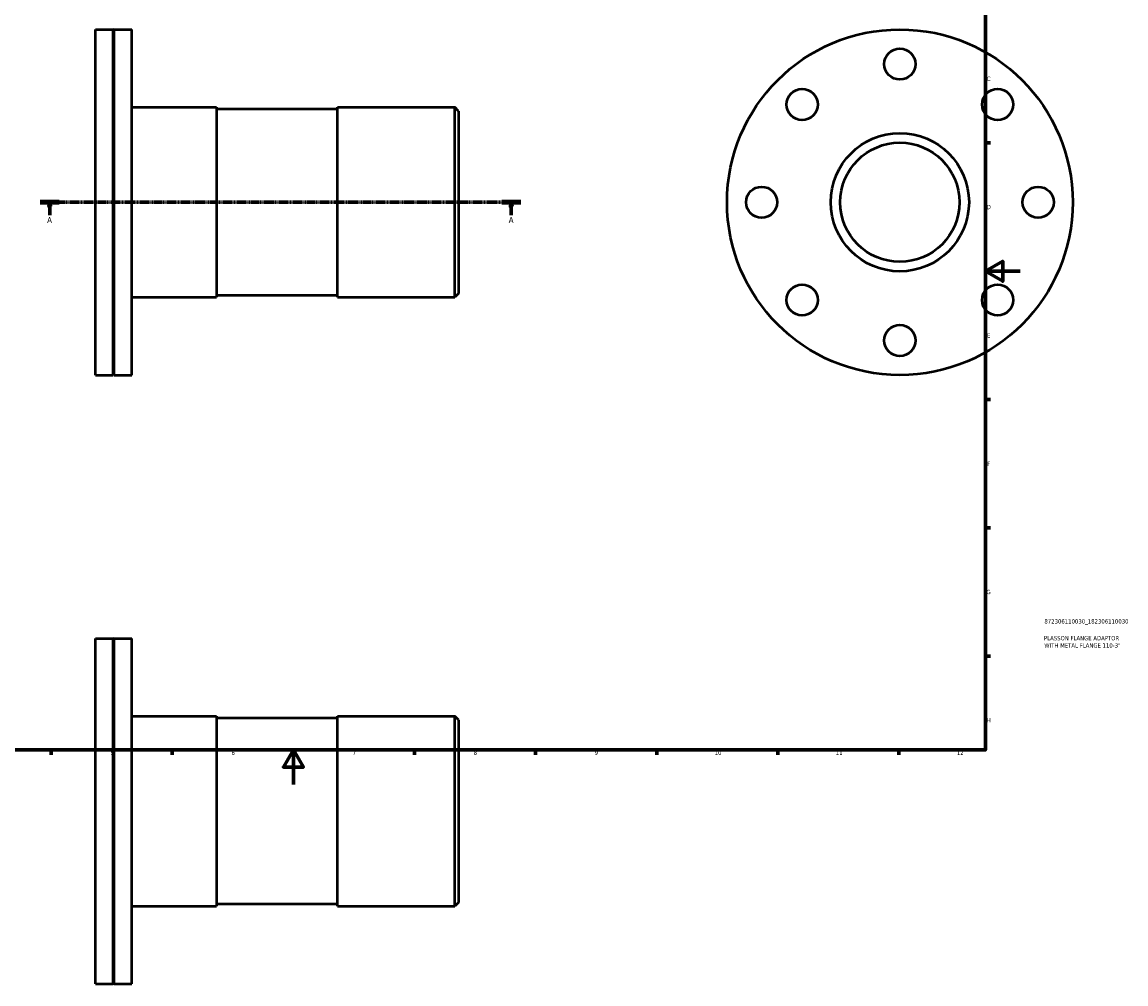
# Model space of a CAD drawing. Header units: millimetres. Extents: x -111 to 933, y -115 to 868.
# Tile 3 of 4: x 263 to 902, y -115 to 441. Entities that reach past the tile are written whole.
import ezdxf

# ---------------------------------------------------------------- set-up
doc = ezdxf.new("R2010")
doc.units = ezdxf.units.MM
doc.linetypes.add('CHAIN', pattern=[0.7087, 0.4724, -0.0591, 0.1181, -0.0591])
for name, color, linetype, lineweight in [('Border (ISO)', 7, 'Continuous', 70), ('Section Line (ISO)', 7, 'CHAIN', 70), ('Title (ISO)', 7, 'Continuous', 50), ('Visible (ISO)', 7, 'Continuous', 50)]:
    doc.layers.add(name, color=color, linetype=linetype, lineweight=lineweight)
doc.styles.add('Label Text (ISO)', font='tahoma.ttf')
doc.styles.add('Note Text (ISO)', font='tahoma.ttf')

# ---------------------------------------------------------------- blocks, each defined once
blk = doc.blocks.new('Borders Default Border')
at = {"layer": 'Border (ISO)'}
for p, q in [((821, 371.25), (823.9, 371.25)), ((821, 222.75), (823.9, 222.75)), ((821, 148.5), (823.9, 148.5)), ((821, 74.25), (823.9, 74.25)), ((280.33, 20), (280.33, 17.1)), ((350.42, 20), (350.42, 17.1)), ((490.58, 20), (490.58, 17.1)), ((560.67, 20), (560.67, 17.1)), ((630.75, 20), (630.75, 17.1)), ((700.83, 20), (700.83, 17.1)), ((770.92, 20), (770.92, 17.1))]:
    blk.add_line(p, q, dxfattribs=at)
at = {"layer": 'Border (ISO)', "flags": 128}
for points in [[(20, 20), (20, 574), (821, 574), (821, 20), (20, 20)], [(841, 297), (821, 297), (831, 302.77), (831, 291.23), (821, 297)], [(420.5, 0), (420.5, 20), (414.73, 10), (426.27, 10), (420.5, 20)]]:
    blk.add_lwpolyline(points, dxfattribs=at)
at = {"layer": 'Border (ISO)', "color": 232, "true_color": 0xca0064, "char_height": 2.5, "attachment_point": 7, "style": 'Note Text (ISO)'}
for s, insert in [('C', (821.73, 407.08)), ('D', (821.73, 332.88)), ('E', (821.94, 258.63)), ('F', (822, 184.38)), ('G', (821.61, 110.08)), ('H', (821.74, 35.88)), ('5', (314.64, 17.05)), ('6', (384.66, 17.05)), ('7', (454.77, 17.1)), ('8', (524.81, 17.04)), ('9', (594.88, 17.05)), ('10', (664.29, 17.05)), ('11', (734.37, 17.1)), ('12', (804.46, 17.1))]:
    blk.add_mtext(s, dxfattribs=dict(at, insert=insert))
blk = doc.blocks.new('Title Blocks ISO')
at = {"layer": 'Title (ISO)', "color": 232, "true_color": 0xca0064, "style": 'Note Text (ISO)'}
for tag, p in [('PART_NUMBER_001', (34.1, 73.13)), ('DESCRIPTION_001', (33.84, 63.4)), ('DESCRIPTION_002', (34.05, 59.18))]:
    blk.add_attdef(tag, p, '', height=2.5, dxfattribs=at)
blk = doc.blocks.new('2dTransSection0')
at = {"layer": 'Section Line (ISO)', "linetype": 'CHAIN'}
blk.add_line((273.93, 336.93), (552.13, 336.93), dxfattribs=at)
at = {"layer": 'Section Line (ISO)', "linetype": 'Continuous', "lineweight": 140}
for p, q in [((273.93, 336.93), (285.03, 336.93)), ((541.04, 336.93), (552.13, 336.93))]:
    blk.add_line(p, q, dxfattribs=at)
at = {"layer": 'Section Line (ISO)', "linetype": 'Continuous'}
for p, q in [((279.48, 336.93), (278.98, 334.43)), ((278.98, 334.43), (279.98, 334.43)), ((279.48, 334.43), (279.48, 336.93)), ((279.98, 334.43), (279.48, 336.93)), ((279.48, 329.46), (279.48, 334.43)), ((546.58, 336.93), (546.08, 334.43)), ((546.08, 334.43), (547.08, 334.43)), ((546.58, 334.43), (546.58, 336.93)), ((547.08, 334.43), (546.58, 336.93)), ((546.58, 329.46), (546.58, 334.43))]:
    blk.add_line(p, q, dxfattribs=at)
at = {"layer": 'Section Line (ISO)', "linetype": 'Continuous', "flags": 128}
for points in [[(279.98, 334.43), (279.48, 336.93), (278.98, 334.43), (279.98, 334.43)], [(547.08, 334.43), (546.58, 336.93), (546.08, 334.43), (547.08, 334.43)]]:
    blk.add_lwpolyline(points, dxfattribs=at)
at = {"layer": 'Section Line (ISO)'}
for points in [[(279.98, 334.43), (279.48, 336.93), (278.98, 334.43), (279.98, 334.43)], [(547.08, 334.43), (546.58, 336.93), (546.08, 334.43), (547.08, 334.43)]]:
    blk.add_solid(points, dxfattribs=at)
at = {"layer": 'Section Line (ISO)', "char_height": 3.5, "attachment_point": 7, "style": 'Label Text (ISO)'}
for insert in [(277.99, 324.93), (545.1, 324.93)]:
    blk.add_mtext('A', dxfattribs=dict(at, insert=insert))

msp = doc.modelspace()

# ---------------------------------------------------------------- linework, layer by layer
at = {"layer": 'Visible (ISO)'}
for p, q in [((306.031, 236.927), (306.031, 436.927)), ((306.031, 436.927), (316.231, 436.927)), ((316.231, 236.927), (316.231, 436.927)), ((316.531, 436.627), (316.231, 436.927)), ((316.531, 436.627), (316.831, 436.927)), ((316.531, 237.227), (316.531, 436.627)), ((316.831, 236.927), (316.831, 436.927)), ((316.831, 436.927), (327.031, 436.927)), ((327.031, 236.927), (327.031, 436.927)), ((327.031, 391.927), (376.031, 391.927)), ((376.031, 391.927), (376.031, 281.927)), ((446.031, 390.827), (376.031, 390.827)), ((446.031, 281.927), (446.031, 391.927)), ((446.031, 391.927), (513.831, 391.927)), ((513.831, 281.927), (513.831, 391.927)), ((516.031, 389.727), (513.831, 391.927)), ((516.031, 389.727), (516.031, 284.127)), ((327.031, 281.927), (376.031, 281.927)), ((446.031, 283.027), (376.031, 283.027)), ((446.031, 281.927), (513.831, 281.927)), ((516.031, 284.127), (513.831, 281.927)), ((306.031, 236.927), (316.231, 236.927)), ((316.531, 237.227), (316.231, 236.927)), ((316.531, 237.227), (316.831, 236.927)), ((316.831, 236.927), (327.031, 236.927)), ((306.031, -115.471), (306.031, 84.529)), ((306.031, 84.529), (316.231, 84.529)), ((316.231, -115.471), (316.231, 84.529)), ((316.531, 84.229), (316.231, 84.529)), ((316.531, 84.229), (316.831, 84.529)), ((316.531, -115.171), (316.531, 84.229)), ((316.831, -115.471), (316.831, 84.529)), ((316.831, 84.529), (327.031, 84.529)), ((327.031, -115.471), (327.031, 84.529)), ((327.031, 39.529), (376.031, 39.529)), ((376.031, 39.529), (376.031, -70.471)), ((446.031, 38.429), (376.031, 38.429)), ((446.031, -70.471), (446.031, 39.529)), ((446.031, 39.529), (513.831, 39.529)), ((513.831, -70.471), (513.831, 39.529)), ((516.031, 37.329), (513.831, 39.529)), ((516.031, 37.329), (516.031, -68.271)), ((446.031, -69.371), (376.031, -69.371)), ((516.031, -68.271), (513.831, -70.471)), ((327.031, -70.471), (376.031, -70.471)), ((446.031, -70.471), (513.831, -70.471)), ((306.031, -115.471), (316.231, -115.471)), ((316.531, -115.171), (316.231, -115.471)), ((316.531, -115.171), (316.831, -115.471)), ((316.831, -115.471), (327.031, -115.471))]:
    msp.add_line(p, q, dxfattribs=at)
for centre, radius in [((771.464, 336.927), 100), ((771.464, 416.927), 9), ((714.895, 393.496), 9), ((828.032, 393.496), 9), ((771.464, 336.927), 40), ((771.464, 336.927), 34.5), ((691.464, 336.927), 9), ((851.464, 336.927), 9), ((714.895, 280.359), 9), ((828.032, 280.359), 9), ((771.464, 256.927), 9)]:
    msp.add_circle(centre, radius, dxfattribs=at)

# ---------------------------------------------------------------- block references
msp.add_blockref('Borders Default Border', (0, 0))
msp.add_blockref('Title Blocks ISO', (821, 20)).add_auto_attribs({'PART_NUMBER_001': '872306110030_182306110030', 'DESCRIPTION_001': 'PLASSON FLANGE ADAPTOR', 'DESCRIPTION_002': 'WITH METAL FLANGE 110-3"'})
at = {"layer": 'Section Line (ISO)'}
msp.add_blockref('2dTransSection0', (0, 0), dxfattribs=at)

doc.saveas('drawing.dxf')
